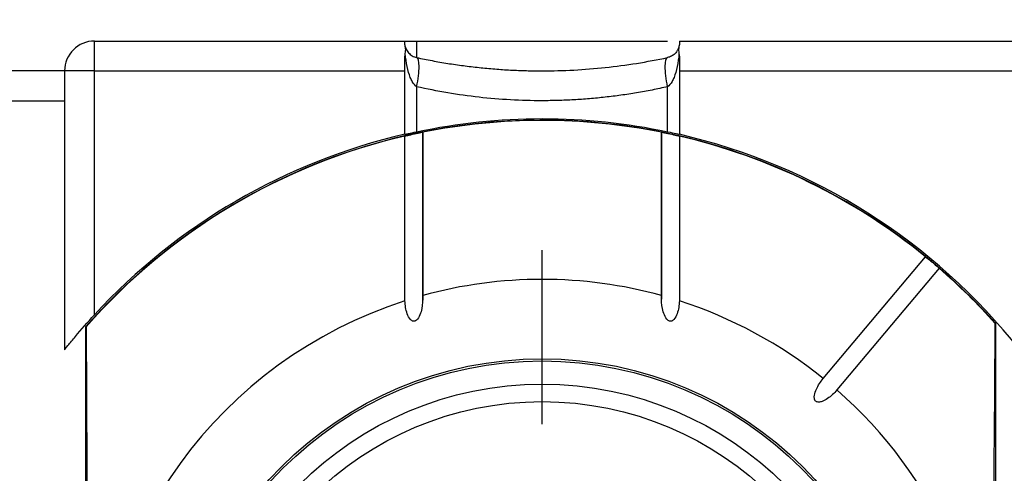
# Model space of a CAD drawing. Header units: millimetres. Extents: x 6 to 273, y 6 to 210.
# Tile 44 of 47: x 193.21 to 209.71, y 120.82 to 128.43. Entities that reach past the tile are written whole.
import ezdxf

# ---------------------------------------------------------------- set-up
doc = ezdxf.new("R2010")
doc.units = ezdxf.units.MM
doc.linetypes.add('SLD-Center', pattern=[19.05, 15.24, -1.27, 1.27, -1.27])
doc.linetypes.add('SLD-Solid', pattern=[0])
doc.layers.add('CENTER', color=40, linetype='SLD-Center')
doc.layers.add('DIMENSIONS', color=140, linetype='SLD-Solid', lineweight=25)
doc.styles.add('SLDTEXTSTYLE0', font='VERDANA.TTF')
doc.dimstyles.new('SLDDIMSTYLE0', dxfattribs={"dimtxt": 2.158008, "dimasz": 3.302, "dimexe": 0, "dimexo": 0.0625, "dimgap": 0.539502, "dimtad": 0, "dimtih": 1, "dimtoh": 1, "dimrnd": 1e-09, "dimzin": 4, "dimdsep": 46, "dimtxsty": 'SLDTEXTSTYLE0', "dimsah": 1, "dimcen": 0.09, "dimadec": 0, "dimazin": 1, "dimtfac": 1, "dimtofl": 0, "dimtmove": 0, "dimatfit": 3, "dimfxl": 0, "dimfrac": 2, "dimtolj": 1, "dimtzin": 12, "dimarcsym": 0})

# ---------------------------------------------------------------- blocks, each defined once
blk = doc.blocks.new('_D_5')
at = {"layer": 'DIMENSIONS'}
for p, q in [((118.966, 128.837), (118.966, 147.242)), ((244.966, 128.337), (244.966, 147.242)), ((118.966, 144.067), (180.659, 144.067)), ((183.584, 144.067), (182.859, 144.067)), ((182.859, 144.067), (182.859, 140.637)), ((189.996, 144.067), (190.721, 144.067)), ((190.721, 144.067), (190.721, 140.637)), ((244.966, 144.067), (192.92, 144.067)), ((182.859, 140.637), (183.584, 140.637)), ((190.721, 140.637), (189.996, 140.637))]:
    blk.add_line(p, q, dxfattribs=at)
for points in [[(118.966, 144.067), (122.268, 143.559), (122.268, 144.575)], [(244.966, 144.067), (241.664, 144.575), (241.664, 143.559)]]:
    blk.add_solid(points, dxfattribs=at)
at = {"layer": 'DIMENSIONS', "char_height": 2.1167, "attachment_point": 1, "style": 'SLDTEXTSTYLE0'}
for s, insert in [('126.0', (182.686, 147.238)), ('4.96', (183.584, 143.326))]:
    blk.add_mtext(s, dxfattribs=dict(at, insert=insert))
blk = doc.blocks.new('SW_CENTERMARKSYMBOL_6')
at = {"layer": 'CENTER', "color": 0}
for p, q in [((0, 5.08), (0, 7.9985)), ((0, 0), (0, 2.54)), ((-5.08, 0), (-7.9985, 0)), ((0, 0), (-2.54, 0)), ((0, 0), (0, -2.54)), ((0, 0), (2.54, 0)), ((5.08, 0), (7.9985, 0)), ((0, -5.08), (0, -7.9985))]:
    blk.add_line(p, q, dxfattribs=at)

msp = doc.modelspace()

# ---------------------------------------------------------------- linework, layer by layer
for p, q in [((194.466, 127.567), (194.466, 128.067)), ((194.466, 128.067), (199.666, 128.067)), ((199.666, 128.035), (199.666, 128.067)), ((199.666, 128.067), (199.864, 128.067)), ((199.864, 128.067), (199.864, 127.79)), ((199.864, 128.067), (204.069, 128.067)), ((204.266, 128.067), (217.566, 128.067)), ((204.266, 128.067), (204.266, 128.035)), ((199.666, 127.567), (199.666, 127.743)), ((204.266, 127.743), (204.266, 127.567)), ((193.966, 127.567), (193.066, 127.567)), ((193.966, 127.567), (193.966, 127.067)), ((194.466, 127.567), (193.966, 127.567)), ((194.466, 123.48), (194.466, 127.567)), ((194.466, 127.567), (199.666, 127.567)), ((199.666, 126.504), (199.666, 127.567)), ((204.266, 127.567), (204.266, 126.504)), ((204.266, 127.567), (217.566, 127.567)), ((199.864, 127.302), (199.864, 126.548)), ((204.069, 126.548), (204.069, 127.302)), ((193.066, 127.067), (193.966, 127.067)), ((193.966, 127.067), (193.966, 122.895)), ((199.965, 126.539), (199.965, 123.802)), ((199.966, 123.674), (199.966, 126.551)), ((203.966, 126.553), (203.966, 123.743)), ((203.967, 123.802), (203.967, 126.539)), ((199.667, 123.713), (199.667, 126.474)), ((204.265, 126.474), (204.265, 123.713)), ((206.676, 122.412), (208.388, 124.453)), ((208.618, 124.261), (206.905, 122.22)), ((194.316, 123.276), (194.325, 123.279)), ((194.316, 123.276), (194.316, 109.858)), ((209.557, 123.336), (209.566, 123.332)), ((209.566, 109.801), (209.566, 123.332))]:
    msp.add_line(p, q)
at = {"flags": 128}
for points in [[(194.325, 123.279), (194.334, 122.113), (194.34, 120.914), (194.345, 119.69), (194.348, 118.448), (194.35, 117.195), (194.35, 115.939), (194.348, 114.686), (194.345, 113.444), (194.34, 112.22), (194.334, 111.021), (194.325, 109.855)], [(209.557, 109.798), (209.549, 110.974), (209.542, 112.182), (209.537, 113.416), (209.534, 114.669), (209.532, 115.933), (209.532, 117.201), (209.534, 118.465), (209.537, 119.717), (209.542, 120.952), (209.549, 122.16), (209.557, 123.336)]]:
    msp.add_lwpolyline(points, dxfattribs=at)
for radius in [6.175, 6.14, 5.75, 5.458]:
    msp.add_circle((201.966, 116.567), radius)
for centre, radius, start, end in [((194.466, 127.567), 0.5, 90, 180), ((201.966, 116.567), 10.175, 41.675, 138.7503), ((201.966, 116.567), 10.17, 78.6534, 101.3466), ((201.966, 116.567), 10.17, 103.0639, 138.7014), ((201.966, 116.567), 10.2, 103.0317, 137.3321), ((201.966, 116.567), 10.17, 50.8451, 76.9361), ((201.966, 116.567), 10.2, 38.3427, 76.9683), ((201.966, 116.567), 10.17, 41.7236, 49.1549), ((201.966, 116.567), 7.507, 74.5401, 105.4599), ((201.966, 116.567), 7.507, 107.8335, 252.1665), ((201.966, 116.567), 7.507, 51.145, 72.1665), ((201.966, 116.567), 7.507, 311.145, 48.855)]:
    msp.add_arc(centre, radius, start, end)
for points in [[(199.674, 127.975), (199.667, 128), (199.666, 128.02), (199.666, 128.035)], [(204.266, 128.035), (204.266, 128.02), (204.265, 128), (204.259, 127.975)], [(199.666, 127.743), (199.666, 127.783), (199.667, 127.821), (199.674, 127.856)], [(204.259, 127.856), (204.265, 127.821), (204.266, 127.783), (204.266, 127.743)], [(199.864, 127.302), (199.889, 127.426), (199.919, 127.674), (199.889, 127.785), (199.864, 127.79)], [(204.069, 127.302), (204.043, 127.426), (204.014, 127.674), (204.043, 127.785), (204.069, 127.79)], [(199.864, 126.548), (200.549, 126.692), (201.25, 126.767), (201.966, 126.767)], [(201.966, 126.767), (202.683, 126.767), (203.383, 126.692), (204.069, 126.548)]]:
    msp.add_open_spline(points, degree=3)
for points, knots in [([(199.674, 127.856), (199.677, 127.873), (199.678, 127.89), (199.679, 127.905), (199.68, 127.918), (199.68, 127.931), (199.679, 127.942), (199.678, 127.954), (199.676, 127.965), (199.674, 127.975)], [0, 0, 0, 0, 0.0000643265, 0.0000643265, 0.0000643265, 0.0001166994, 0.0001166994, 0.0001166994, 0.0001700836, 0.0001700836, 0.0001700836, 0.0001700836]), ([(199.674, 127.975), (199.68, 127.95), (199.701, 127.9), (199.745, 127.85), (199.8, 127.811), (199.838, 127.796), (199.864, 127.79)], [0.211837, 0.211837, 0.211837, 0.211837, 0.524845, 0.846708, 1.00764, 1.329504, 1.329504, 1.329504, 1.329504]), ([(199.864, 127.302), (199.838, 127.319), (199.8, 127.363), (199.745, 127.479), (199.701, 127.631), (199.68, 127.78), (199.674, 127.856)], [0.211837, 0.211837, 0.211837, 0.211837, 0.533701, 0.694633, 1.016496, 1.329504, 1.329504, 1.329504, 1.329504]), ([(204.259, 127.975), (204.254, 127.959), (204.245, 127.929), (204.221, 127.889), (204.194, 127.858), (204.166, 127.833), (204.136, 127.814), (204.105, 127.8), (204.08, 127.793), (204.069, 127.79)], [0, 0, 0, 0, 0.245311, 0.449814, 0.613771, 0.738897, 0.844073, 0.930426, 1, 1, 1, 1]), ([(204.259, 127.856), (204.253, 127.78), (204.232, 127.631), (204.188, 127.479), (204.133, 127.363), (204.095, 127.319), (204.069, 127.302)], [-1.329504, -1.329504, -1.329504, -1.329504, -1.016496, -0.694633, -0.533701, -0.211837, -0.211837, -0.211837, -0.211837]), ([(204.259, 127.975), (204.257, 127.966), (204.255, 127.956), (204.254, 127.945), (204.253, 127.934), (204.253, 127.923), (204.253, 127.911), (204.254, 127.894), (204.256, 127.875), (204.259, 127.856)], [0, 0, 0, 0, 0.0000490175, 0.0000490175, 0.0000490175, 0.000098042, 0.000098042, 0.000098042, 0.0001703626, 0.0001703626, 0.0001703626, 0.0001703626]), ([(199.864, 127.79), (199.95, 127.773), (200.122, 127.737), (200.383, 127.692), (200.646, 127.654), (200.909, 127.622), (201.172, 127.598), (201.437, 127.58), (201.701, 127.57), (202.055, 127.565), (202.497, 127.577), (203.026, 127.619), (203.552, 127.688), (203.896, 127.756), (204.069, 127.79)], [0, 0, 0, 0, 0.063321, 0.126314, 0.189028, 0.251508, 0.313802, 0.375955, 0.438016, 0.500031, 0.624098, 0.748535, 0.873713, 1, 1, 1, 1]), ([(204.069, 127.302), (203.983, 127.283), (203.81, 127.245), (203.549, 127.198), (203.287, 127.158), (203.024, 127.125), (202.76, 127.099), (202.496, 127.081), (202.231, 127.07), (201.878, 127.064), (201.436, 127.076), (200.907, 127.121), (200.38, 127.193), (200.036, 127.265), (199.864, 127.302)], [0, 0, 0, 0, 0.063321, 0.126314, 0.189028, 0.251508, 0.313802, 0.375955, 0.438016, 0.500031, 0.624098, 0.748535, 0.873713, 1, 1, 1, 1]), ([(199.666, 126.504), (199.666, 126.504), (199.687, 126.509), (199.759, 126.525), (199.808, 126.536), (199.864, 126.548)], [0, 0, 0, 0, 0.5, 0.5, 1, 1, 1, 1]), ([(199.667, 126.474), (199.672, 126.475), (199.689, 126.48), (199.743, 126.493), (199.782, 126.502), (199.868, 126.52), (199.911, 126.529), (199.961, 126.538), (199.969, 126.54), (199.965, 126.539)], [0, 0, 0, 0, 0.25, 0.25, 0.5, 0.5, 0.75, 0.75, 1, 1, 1, 1]), ([(203.967, 126.539), (203.963, 126.54), (203.972, 126.538), (204.021, 126.529), (204.063, 126.52), (204.15, 126.502), (204.189, 126.493), (204.244, 126.48), (204.261, 126.475), (204.265, 126.474)], [0, 0, 0, 0, 0.25, 0.25, 0.5, 0.5, 0.75, 0.75, 1, 1, 1, 1]), ([(204.069, 126.548), (204.124, 126.536), (204.174, 126.525), (204.246, 126.509), (204.266, 126.504), (204.266, 126.504)], [0, 0, 0, 0, 0.5, 0.5, 1, 1, 1, 1]), ([(208.388, 124.453), (208.388, 124.454), (208.399, 124.446), (208.439, 124.414), (208.471, 124.387), (208.538, 124.332), (208.569, 124.304), (208.608, 124.27), (208.618, 124.261), (208.618, 124.261)], [0, 0, 0, 0, 0.25, 0.25, 0.5, 0.5, 0.75, 0.75, 1, 1, 1, 1]), ([(199.965, 123.802), (199.969, 123.728), (199.964, 123.656), (199.943, 123.549), (199.933, 123.513), (199.905, 123.444), (199.888, 123.41), (199.844, 123.376), (199.825, 123.369), (199.789, 123.375), (199.773, 123.386), (199.735, 123.427), (199.719, 123.462), (199.682, 123.566), (199.671, 123.639), (199.667, 123.713)], [0, 0, 0, 0, 0.25, 0.25, 0.375, 0.375, 0.5, 0.5, 0.5625, 0.5625, 0.625, 0.625, 0.75, 0.75, 1, 1, 1, 1]), ([(204.265, 123.713), (204.262, 123.639), (204.251, 123.566), (204.214, 123.462), (204.198, 123.428), (204.161, 123.387), (204.145, 123.375), (204.109, 123.368), (204.09, 123.375), (204.045, 123.409), (204.028, 123.443), (204, 123.511), (203.99, 123.547), (203.969, 123.655), (203.964, 123.728), (203.967, 123.802)], [0, 0, 0, 0, 0.25, 0.25, 0.375, 0.375, 0.4375, 0.4375, 0.5, 0.5, 0.625, 0.625, 0.75, 0.75, 1, 1, 1, 1]), ([(193.966, 122.895), (193.966, 122.895), (193.989, 122.923), (194.056, 123.007), (194.1, 123.06), (194.242, 123.23), (194.352, 123.356), (194.466, 123.48)], [0, 0, 0, 0, 0.25, 0.25, 0.5, 0.5, 1, 1, 1, 1]), ([(206.905, 122.22), (206.859, 122.165), (206.808, 122.116), (206.72, 122.056), (206.689, 122.038), (206.638, 122.02), (206.62, 122.016), (206.584, 122.015), (206.565, 122.019), (206.538, 122.042), (206.53, 122.06), (206.524, 122.096), (206.525, 122.114), (206.534, 122.167), (206.546, 122.201), (206.59, 122.298), (206.63, 122.358), (206.676, 122.412)], [0, 0, 0, 0, 0.25, 0.25, 0.375, 0.375, 0.4375, 0.4375, 0.5, 0.5, 0.5625, 0.5625, 0.625, 0.625, 0.75, 0.75, 1, 1, 1, 1])]:
    msp.add_open_spline(points, degree=3, knots=knots)

# ---------------------------------------------------------------- block references
at = {"layer": 'CENTER'}
msp.add_blockref('SW_CENTERMARKSYMBOL_6', (201.966, 116.567), dxfattribs=at)

# ---------------------------------------------------------------- dimensions: what is measured, and where the dimension line sits
at = {"layer": 'DIMENSIONS'}
dim = msp.add_linear_dim(base=(118.966, 144.067), p1=(244.966, 127.067), p2=(118.966, 127.567), dimstyle='SLDDIMSTYLE0', dxfattribs=at)
dim.commit()
dim.dimension.update_dxf_attribs({"geometry": '_D_5', "text_midpoint": (186.79, 144.067), "dimtype": 160})

doc.saveas('drawing.dxf')
